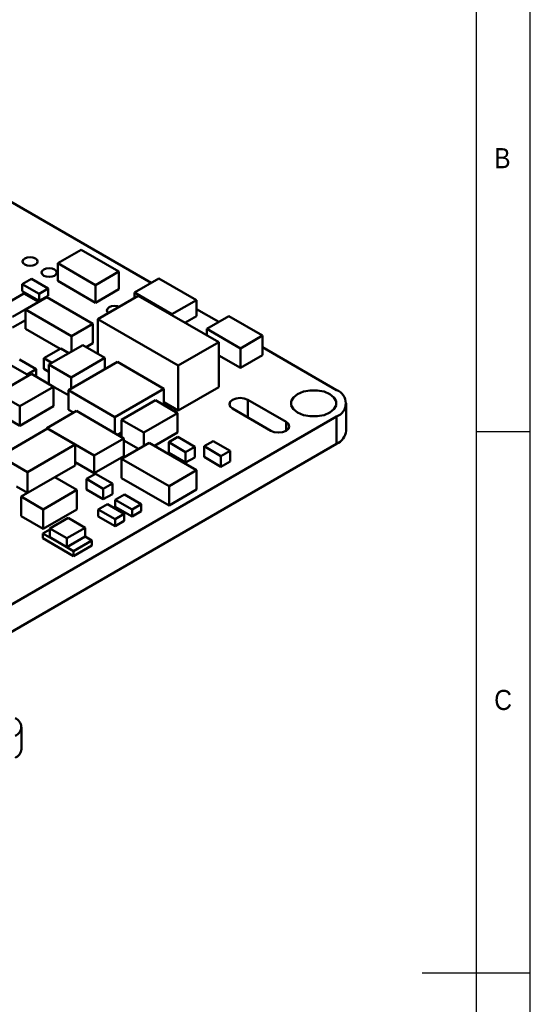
# Model space of a CAD drawing. Header units: millimetres. Extents: x 2 to 208, y 2 to 146.
# Tile 8 of 9: x 184 to 208, y 73 to 118. Entities that reach past the tile are written whole.
import ezdxf

# ---------------------------------------------------------------- set-up
doc = ezdxf.new("R2010")
doc.units = ezdxf.units.MM
doc.header["$LTSCALE"] = 0.5
doc.layers.add('SOL', color=7, linetype='Continuous', lineweight=50)
doc.layers.add('TEXT', color=5, linetype='Continuous')
doc.styles.add('SLDTEXTSTYLE1', font='GOTHIC.TTF', dxfattribs={"width": 0.913})

msp = doc.modelspace()

# ---------------------------------------------------------------- linework, layer by layer
at = {"layer": 'SOL'}
for p, q in [((182.6974311, 110.3163154), (189.9967528, 106.1025067)), ((185.6799406, 107.0126746), (186.7576324, 107.6347652)), ((186.7576324, 107.6347652), (188.499759, 106.6290258)), ((187.4221264, 106.0069218), (185.6799406, 107.0126746)), ((185.6799406, 107.0126746), (185.6799406, 106.1961334)), ((188.499759, 106.6290258), (187.4221264, 106.0069218)), ((188.499759, 106.6290258), (188.499759, 105.8124846)), ((184.0449601, 106.0446555), (184.4692234, 106.2895774)), ((184.822776, 105.5956319), (184.0449601, 106.0446555)), ((184.0449601, 106.0446555), (184.0449601, 105.7180398)), ((184.4692234, 106.2895774), (185.2470393, 105.8405539)), ((185.6799406, 106.1961334), (187.4221264, 105.1903805)), ((187.4221264, 105.1903805), (187.4221264, 106.0069218)), ((189.2213012, 105.6548481), (190.3526734, 106.3079753)), ((190.3526734, 106.3079753), (192.0839554, 105.3085275)), ((184.1224027, 105.6147813), (182.92032, 104.9208337)), ((184.0449601, 105.7180398), (184.822776, 105.2690162)), ((184.7941546, 105.2269872), (184.1224027, 105.6147813)), ((185.1803765, 105.4467501), (184.1904254, 104.8752635)), ((185.2470393, 105.8405539), (184.822776, 105.5956319)), ((184.822776, 105.5956319), (184.822776, 105.2690162)), ((184.822776, 105.2690162), (185.2470393, 105.5139382)), ((187.3016962, 104.2221383), (185.1803765, 105.4467501)), ((185.2470393, 105.8405539), (185.2470393, 105.5139382)), ((187.4221264, 105.1903805), (188.499759, 105.8124846)), ((187.5301641, 104.4339828), (189.3980574, 105.5122946)), ((190.9525832, 104.6554002), (189.2213012, 105.6548481)), ((189.2213012, 105.6548481), (189.2213012, 105.4102554)), ((189.3980574, 105.5122946), (193.1158834, 103.3660393)), ((183.5920719, 104.5330396), (184.7941546, 105.2269872)), ((184.7941546, 105.2269872), (184.7941546, 105.2237889)), ((192.0839554, 105.3085275), (190.9525832, 104.6554002)), ((192.0839554, 105.3085275), (192.0839554, 104.5736402)), ((184.1904254, 104.8752635), (186.3117451, 103.6506517)), ((184.1904254, 104.8752635), (184.1904254, 103.9770683)), ((190.9525832, 104.6554002), (190.9525832, 104.6148859)), ((191.553993, 104.2676994), (192.0839554, 104.5736402)), ((192.0839554, 104.8975903), (193.1144929, 104.3026737)), ((192.5580817, 103.9814643), (193.5833862, 104.5733601)), ((193.5833862, 104.5733601), (195.1390216, 103.6753109)), ((184.1904254, 104.3885382), (183.5920719, 104.0431161)), ((187.3016962, 104.2221383), (186.3117451, 103.6506517)), ((187.3016962, 104.2221383), (187.3016962, 103.3239431)), ((191.2479901, 102.2877275), (187.5301641, 104.4339828)), ((187.5301641, 104.4339828), (187.5301641, 102.8290576)), ((185.7892682, 103.054076), (184.1904254, 103.9770683)), ((186.3117451, 102.9289454), (186.3117451, 103.6506517)), ((194.1137171, 103.0834151), (192.5580817, 103.9814643)), ((192.5580817, 103.9814643), (192.5580817, 103.6880514)), ((195.1390216, 103.6753109), (194.1137171, 103.0834151)), ((195.1390216, 103.6753109), (195.1390216, 102.7771157)), ((185.2788044, 102.3326415), (186.8344398, 103.2306907)), ((186.8344398, 103.2306907), (187.8597443, 102.6387949)), ((187.3016962, 103.3239431), (186.9873002, 103.1424462)), ((193.1158834, 103.3660393), (191.2479901, 102.2877275)), ((193.1158834, 103.3660393), (193.1158834, 101.2920256)), ((185.0459889, 102.6249899), (185.8238048, 103.0740135)), ((185.8238048, 103.0740135), (186.1934212, 102.8606385)), ((193.1158834, 102.7612571), (194.1137171, 102.18522)), ((194.1137171, 103.0834151), (194.1137171, 102.18522)), ((194.1137171, 102.18522), (195.1390216, 102.7771157)), ((195.1390216, 103.1339381), (198.5595281, 101.1593217)), ((183.4860295, 102.3271705), (184.2638454, 101.8781469)), ((183.9102928, 102.5720924), (184.6881087, 102.1230689)), ((185.0459889, 102.6249899), (185.4156053, 102.411615)), ((185.0459889, 102.1350664), (185.0459889, 102.6249899)), ((186.3041089, 101.7407457), (185.2788044, 102.3326415)), ((185.2788044, 102.3326415), (185.2788044, 101.4344463)), ((188.4385849, 102.4589402), (186.1758442, 101.1526877)), ((187.8597443, 102.6387949), (186.3041089, 101.7407457)), ((187.8597443, 102.1247826), (187.8597443, 102.6387949)), ((190.5825331, 101.2212652), (188.4385849, 102.4589402)), ((191.2479901, 100.2137138), (191.2479901, 102.2877275)), ((182.9080205, 101.0054909), (184.4636559, 101.9035401)), ((184.6881087, 102.1230689), (184.2638454, 101.8781469)), ((184.2638454, 101.8781469), (184.2638454, 101.788192)), ((184.4636559, 101.9035401), (185.4889605, 101.3116444)), ((184.6881087, 102.1230689), (184.6881087, 101.7739663)), ((185.0459889, 102.1350664), (185.2788044, 102.0006649)), ((187.8597443, 102.1697065), (187.8986538, 102.1472445)), ((185.2788044, 101.4344463), (186.1758442, 100.9165963)), ((186.3041089, 101.7407457), (186.3041089, 101.2267334)), ((183.9333251, 100.4135952), (182.9080205, 101.0054909)), ((185.4889605, 101.3116444), (183.9333251, 100.4135952)), ((185.4889605, 100.4134492), (185.4889605, 101.3116444)), ((186.1758442, 101.1526877), (186.1758442, 100.2544925)), ((186.1758442, 101.1526877), (188.3197923, 99.9150128)), ((188.3197923, 99.9150128), (190.5825331, 101.2212652)), ((190.5825331, 101.2212652), (190.5825331, 100.4602124)), ((191.2479901, 100.2137138), (193.1158834, 101.2920256)), ((183.9333251, 100.4135952), (183.9333251, 99.5154)), ((183.9333251, 99.5154), (185.4889605, 100.4134492)), ((188.6327562, 99.7896962), (190.1883916, 100.6877454)), ((190.1883916, 100.6877454), (191.2136961, 100.0958497)), ((190.5825331, 100.597874), (191.2479901, 100.2137138)), ((196.226092, 99.6893752), (194.458325, 100.7098854)), ((194.458325, 100.7098854), (194.458325, 99.8934789)), ((198.9979322, 99.2843769), (198.9979322, 100.5470157)), ((182.9080205, 100.1072957), (183.9333251, 99.5154)), ((185.1782604, 99.4029516), (186.5500484, 100.194868)), ((186.4145883, 100.1166685), (186.1758442, 100.2544925)), ((186.5500484, 100.194868), (188.7412309, 98.9299252)), ((191.2136961, 100.0958497), (189.6580607, 99.1978005)), ((191.2136961, 99.1976545), (191.2136961, 100.0958497)), ((193.7512196, 100.3016821), (195.5189866, 99.281172)), ((198.5595281, 99.9347096), (182.2960721, 90.5460163)), ((188.3197923, 99.1732166), (188.3197923, 99.9150128)), ((189.6580607, 99.1978005), (188.6327562, 99.7896962)), ((188.6327562, 99.7896962), (188.6327562, 98.9925464)), ((196.226092, 99.281172), (196.226092, 99.6893752)), ((198.5595281, 99.9347096), (198.5595281, 98.6720708)), ((185.2102206, 99.3781582), (183.0181904, 98.1127261)), ((187.3694429, 98.1380089), (185.1782604, 99.4029516)), ((185.1782604, 99.4029516), (185.1782604, 99.359708)), ((186.4830138, 98.6433903), (185.2102206, 99.3781582)), ((188.6327562, 99.1974878), (188.4552524, 99.0950171)), ((189.6580607, 99.1978005), (189.6580607, 98.5874531)), ((190.1496282, 98.5833812), (191.2136961, 99.1976545)), ((198.5595281, 98.6720708), (182.2960721, 89.2833775)), ((184.2909836, 97.3779582), (186.4830138, 98.6433903)), ((186.4830138, 97.6717066), (186.4830138, 98.6433903)), ((188.7412309, 98.9299252), (187.3694429, 98.1380089)), ((189.9003178, 98.7273051), (188.6275245, 97.9925372)), ((188.7412309, 98.9299252), (188.7412309, 98.113384)), ((188.7412309, 98.8288799), (189.4087503, 98.4435292)), ((192.092348, 97.461873), (189.9003178, 98.7273051)), ((191.2309131, 98.9936796), (190.8066498, 98.7487577)), ((190.8066498, 98.7487577), (191.5844657, 98.2997341)), ((190.8066498, 98.2588342), (190.8066498, 98.7487577)), ((191.2309131, 98.9936796), (192.008729, 98.544656)), ((192.8599407, 98.8080371), (192.4356775, 98.5631152)), ((192.8599407, 98.8080371), (193.6377566, 98.3590135)), ((190.8066498, 98.2588342), (191.5844657, 97.8098106)), ((192.008729, 98.544656), (191.5844657, 98.2997341)), ((191.5844657, 98.2997341), (191.5844657, 97.8098106)), ((192.008729, 98.544656), (192.008729, 98.0547325)), ((192.4356775, 98.5631152), (193.2134934, 98.1140916)), ((192.4356775, 98.0731917), (192.4356775, 98.5631152)), ((193.6377566, 98.3590135), (193.2134934, 98.1140916)), ((193.6377566, 98.3590135), (193.6377566, 97.86909)), ((183.0181904, 98.1127261), (184.2909836, 97.3779582)), ((186.4830138, 97.8331922), (187.3694429, 97.3214676)), ((187.3694429, 98.1380089), (187.3694429, 97.3214676)), ((187.3694429, 97.3214676), (188.7412309, 98.113384)), ((188.6275245, 97.9925372), (188.6275245, 97.094342)), ((188.6275245, 97.9925372), (190.8195548, 96.7271051)), ((191.5844657, 97.8098106), (192.008729, 98.0547325)), ((192.4356775, 98.0731917), (193.2134934, 97.6241681)), ((193.2134934, 98.1140916), (193.2134934, 97.6241681)), ((193.2134934, 97.6241681), (193.6377566, 97.86909)), ((184.2909836, 97.3779582), (184.2909836, 96.4172993)), ((186.4830138, 97.6717066), (185.5532929, 97.1349902)), ((187.4318083, 97.3010538), (187.0075451, 97.0561319)), ((187.4318083, 97.3010538), (188.2096242, 96.8520303)), ((190.8195548, 96.7271051), (192.092348, 97.461873)), ((192.092348, 97.461873), (192.092348, 96.5636778)), ((183.9881087, 96.2424534), (185.5437441, 97.1405026)), ((185.5437441, 97.1405026), (186.5690487, 96.5486069)), ((187.0075451, 97.0561319), (187.785361, 96.6071083)), ((187.0075451, 96.5662084), (187.0075451, 97.0561319)), ((188.2096242, 96.8520303), (187.785361, 96.6071083)), ((188.2096242, 96.8520303), (188.2096242, 96.3621068)), ((190.8195548, 95.8289099), (188.6275245, 97.094342)), ((184.2814348, 96.4117869), (183.7755462, 96.7038302)), ((186.5690487, 96.5486069), (185.0134133, 95.6505576)), ((186.5690487, 95.6504117), (186.5690487, 96.5486069)), ((187.0075451, 96.5662084), (187.785361, 96.1171848)), ((187.785361, 96.6071083), (187.785361, 96.1171848)), ((187.785361, 96.1171848), (188.2096242, 96.3621068)), ((188.3346488, 96.0957654), (188.7589121, 96.3406874)), ((188.7589121, 96.3406874), (189.536728, 95.8916638)), ((190.8195548, 95.8289099), (190.8195548, 96.7271051)), ((192.092348, 96.5636778), (190.8195548, 95.8289099)), ((185.0134133, 95.6505576), (183.9881087, 96.2424534)), ((183.9881087, 96.2424534), (183.9881087, 95.3442582)), ((187.5485676, 95.6505535), (187.9728309, 95.8954755)), ((187.9728309, 95.8954755), (188.7506468, 95.4464519)), ((189.1124647, 95.6467418), (188.3346488, 96.0957654)), ((188.3346488, 96.0957654), (188.3346488, 95.7691497)), ((189.536728, 95.8916638), (189.1124647, 95.6467418)), ((189.536728, 95.8916638), (189.536728, 95.5650481)), ((185.0134133, 95.6505576), (185.0134133, 94.7523625)), ((185.0134133, 94.7523625), (186.5690487, 95.6504117)), ((188.3263835, 95.20153), (187.5485676, 95.6505535)), ((187.5485676, 95.6505535), (187.5485676, 95.3239379)), ((188.7506468, 95.4464519), (188.3263835, 95.20153)), ((188.3346488, 95.7691497), (189.1124647, 95.3201262)), ((188.7506468, 95.4464519), (188.7506468, 95.1198362)), ((189.1124647, 95.6467418), (189.1124647, 95.3201262)), ((189.1124647, 95.3201262), (189.536728, 95.5650481)), ((183.9881087, 95.3442582), (185.0134133, 94.7523625)), ((185.3103388, 94.774579), (186.1588635, 95.2644281)), ((186.1588635, 95.2644281), (186.949144, 94.8082379)), ((187.5485676, 95.3239379), (188.3263835, 94.8749143)), ((188.3263835, 95.20153), (188.3263835, 94.8749143)), ((188.3263835, 94.8749143), (188.7506468, 95.1198362)), ((185.3103388, 94.7265191), (184.9982776, 94.5463539)), ((185.7448291, 94.1154862), (184.9982776, 94.5463539)), ((184.9982776, 94.3177229), (184.9982776, 94.5463539)), ((186.1006175, 94.3183691), (185.3103388, 94.774579)), ((185.3103388, 94.3663074), (185.3103388, 94.774579)), ((186.949144, 94.8082379), (186.1006175, 94.3183691)), ((186.949144, 94.8082379), (186.949144, 94.3999663)), ((184.9982776, 94.3177229), (186.4126679, 93.501416)), ((185.3103388, 94.3663074), (186.1006175, 93.9100975)), ((186.1006175, 93.9100975), (186.949144, 94.3999663)), ((186.1006175, 94.3183691), (186.1006175, 93.9100975)), ((187.2611063, 94.2198483), (186.4126679, 93.730047)), ((186.9491279, 94.399957), (187.2611063, 94.2198483)), ((187.2611063, 94.2198483), (187.2611063, 93.9912174)), ((186.4126679, 93.730047), (186.1006587, 93.9101212)), ((186.4126679, 93.501416), (187.2611063, 93.9912174)), ((186.4126679, 93.730047), (186.4126679, 93.501416)), ((184.003029, 84.5921276), (184.003029, 85.6087448))]:
    msp.add_line(p, q, dxfattribs=at)
at = {"layer": 'SOL', "flags": 128}
for points in [[(184.155763, 106.9460224), (184.2693112, 106.9022234), (184.4032504, 106.8868432), (184.5371896, 106.9022234), (184.6507377, 106.9460224), (184.7266082, 107.0115724), (184.7532504, 107.0888939), (184.7266082, 107.1662153), (184.6507377, 107.2317653), (184.5371896, 107.2755644), (184.4032504, 107.2909446), (184.2693112, 107.2755644), (184.155763, 107.2317653), (184.0798925, 107.1662153), (184.0532504, 107.0888939), (184.0798925, 107.0115724), (184.155763, 106.9460224)], [(185.0396465, 106.4357674), (185.1531946, 106.3919683), (185.2871338, 106.3765881), (185.421073, 106.3919683), (185.5346212, 106.4357674), (185.6104917, 106.5013173), (185.6371338, 106.5786388), (185.6104917, 106.6559602), (185.5346212, 106.7215102), (185.421073, 106.7653093), (185.2871338, 106.7806895), (185.1531946, 106.7653093), (185.0396465, 106.7215102), (184.963776, 106.6559602), (184.9371338, 106.5786388), (184.963776, 106.5013173), (185.0396465, 106.4357674)], [(188.5108106, 105.0000979), (188.4375906, 105.0239108), (188.3036514, 105.039291), (188.1697122, 105.0239108), (188.056164, 104.9801117), (187.9802935, 104.9145617), (187.9536514, 104.8372403), (187.9802935, 104.7599188), (188.0215431, 104.7176498)], [(196.7564058, 100.1184014), (197.0221779, 100.0069302), (197.3346118, 99.9483263), (197.6631241, 99.9483263), (197.975558, 100.0069302), (198.2413301, 100.1184014), (198.4344248, 100.2718284), (198.5359407, 100.4521926), (198.5359407, 100.6418387), (198.4344248, 100.822203), (198.2413301, 100.9756299), (197.975558, 101.0871011), (197.6631241, 101.145705), (197.3346118, 101.145705), (197.0221779, 101.0871011), (196.7564058, 100.9756299), (196.5633111, 100.822203), (196.4617952, 100.6418387), (196.4617952, 100.4521926), (196.5633111, 100.2718284), (196.7564058, 100.1184014)], [(194.458325, 100.7098854), (194.2961136, 100.7724554), (194.1047723, 100.794427), (193.913431, 100.7724554), (193.7512196, 100.7098854), (193.6428334, 100.6162428), (193.6047733, 100.5057838), (193.6428334, 100.3953248), (193.7512196, 100.3016821)], [(195.5189866, 99.281172), (195.681198, 99.218602), (195.8725393, 99.1966303), (196.0638806, 99.218602), (196.226092, 99.281172), (196.3344781, 99.3748146), (196.3725383, 99.4852736), (196.3344781, 99.5957326), (196.226092, 99.6893752)]]:
    msp.add_lwpolyline(points, dxfattribs=at)
at = {"layer": 'SOL'}
for centre, radius, start, end in [((198.3258168, 100.5470157), 0.6553928, 290.89136932, 69.10863068), ((198.2469828, 99.3589489), 0.754643, 294.4666293, 354.32891659), ((183.5551472, 85.6087448), 0.4366904, 290.80935828, 69.19064172), ((183.5025298, 84.6419879), 0.5029766, 294.39675279, 354.31090387)]:
    msp.add_arc(centre, radius, start, end, dxfattribs=at)
at = {"layer": 'TEXT'}
for p, q in [((207.5, 2.5), (207.5, 146)), ((205, 143.5), (205, 30.125)), ((205, 99.25), (207.5, 99.25)), ((207.5, 74.25), (202.5, 74.25))]:
    msp.add_line(p, q, dxfattribs=at)

# ---------------------------------------------------------------- texts
at = {"layer": 'TEXT', "char_height": 0.9260417, "attachment_point": 1, "style": 'SLDTEXTSTYLE1'}
for s, insert in [('B', (205.8333333, 112.3231533)), ('C', (205.8333333, 87.3231533))]:
    msp.add_mtext(s, dxfattribs=dict(at, insert=insert))

doc.saveas('drawing.dxf')
